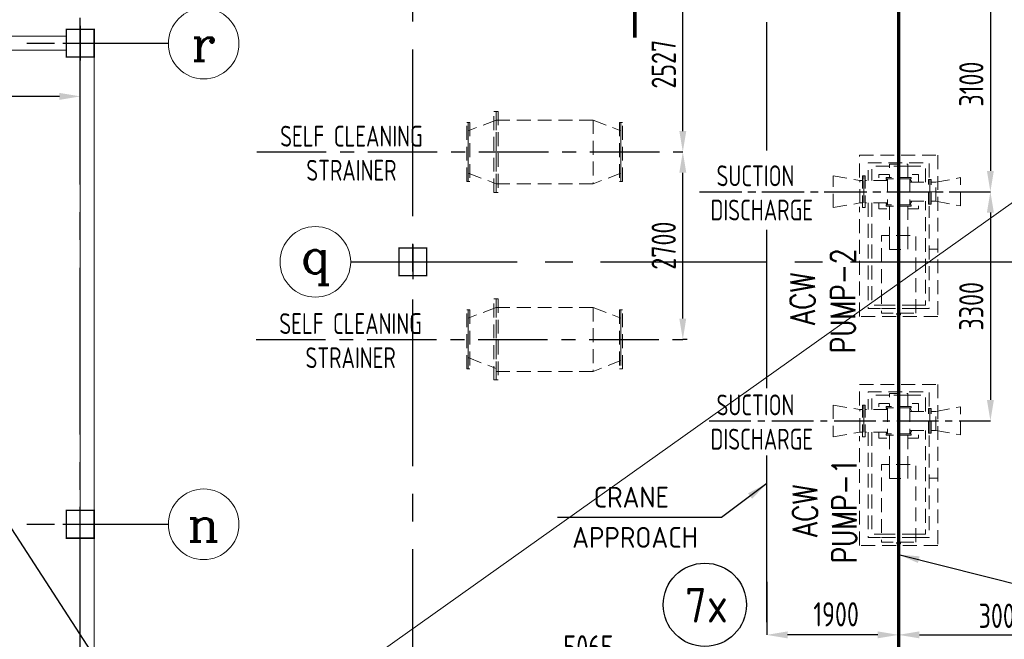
# Model space of a CAD drawing. Extents: x -7650383 to 4934791, y -137560 to 1826789.
# Tile 51 of 256: x 253728 to 267914, y 477645 to 486569. Entities that reach past the tile are written whole.
import ezdxf
from ezdxf.enums import TextEntityAlignment as Align

# ---------------------------------------------------------------- set-up
doc = ezdxf.new("R2010")
doc.units = 0
doc.header["$LTSCALE"] = 800
doc.header["$MEASUREMENT"] = 0
for name, pattern in [('CENTER', [2, 1.25, -0.25, 0.25, -0.25]), ('CENTER2', [1.125, 0.75, -0.125, 0.125, -0.125]), ('CONTINOUS', [0]), ('HIDDEN', [0.375, 0.25, -0.125])]:
    doc.linetypes.add(name, pattern=pattern)
doc.layers.get('0').update_dxf_attribs({"linetype": 'CONTINUOUS'})
for name, color, linetype in [('0-7-COL', 2, 'CENTER'), ('Aux_col', 7, 'CONTINUOUS'), ('CEN', 2, 'CENTER'), ('CENTER', 2, 'CENTER'), ('GRID', 8, 'CENTER'), ('PIPE', 1, 'CONTINUOUS'), ('REV2', 2, 'CONTINUOUS'), ('T', 3, 'CONTINUOUS'), ('TEXT', 3, 'CONTINUOUS')]:
    doc.layers.add(name, color=color, linetype=linetype)
for name, color, linetype, lineweight in [('DIM', 4, 'CONTINUOUS', 13), ('EQPT', 8, 'HIDDEN', 9), ('STAIR', 4, 'CONTINUOUS', 13), ('WALL', 6, 'CONTINUOUS', 18)]:
    doc.layers.add(name, color=color, linetype=linetype, lineweight=lineweight)
doc.styles.add('ROMANC', font='romanc')
doc.styles.add('ROMANS', font='ISO9.shx', dxfattribs={"width": 0.8})
doc.styles.add('S1', font='SIMPLEX.SHX', dxfattribs={"height": 200})
doc.styles.add('S3', font='ROMANS1.SHX', dxfattribs={"width": 0.8})
doc.styles.get("Standard").update_dxf_attribs({"font": 'ISO9'})
doc.dimstyles.get("Standard").update_dxf_attribs({"dimtxt": 0.18, "dimasz": 0.18, "dimexe": 0.18, "dimexo": 0.0625, "dimgap": 0.09, "dimtad": 0, "dimtih": 1, "dimtoh": 1, "dimdec": 4, "dimzin": 0, "dimdsep": 46, "dimtxsty": 'Standard', "dimcen": 0.09, "dimadec": 0, "dimazin": 0, "dimtfac": 1, "dimtdec": 4, "dimtofl": 0, "dimtmove": 0, "dimatfit": 3, "dimfxl": 1, "dimtolj": 1, "dimtzin": 0, "dimarcsym": 0})
doc.dimstyles.new('STANDARD$0', dxfattribs={"dimtxt": 250, "dimasz": 200, "dimexe": 0, "dimexo": 0, "dimgap": 100, "dimtad": 1, "dimdec": 0, "dimzin": 0, "dimdsep": 46, "dimtxsty": 'S1', "dimcen": 0, "dimadec": 0, "dimazin": 0, "dimtfac": 1, "dimtdec": 0, "dimtmove": 2, "dimatfit": 3, "dimfxl": 1, "dimtolj": 1, "dimtzin": 0, "dimarcsym": 0})

# ---------------------------------------------------------------- blocks, each defined once
blk = doc.blocks.new('*D203')
at = {"layer": 'DIM', "color": 9, "linetype": 'Continuous', "lineweight": -2, "transparency": 16777216}
for p, q in [((266391, 478125), (266391, 477709)), ((269391, 477921), (269391, 477709)), ((266691, 477709), (269091, 477709))]:
    blk.add_line(p, q, dxfattribs=at)
at = {"layer": 'DIM', "color": 9, "linetype": 'Continuous', "transparency": 16777216}
for points in [[(266691, 477759), (266691, 477659), (266391, 477709)], [(269091, 477759), (269091, 477659), (269391, 477709)]]:
    blk.add_solid(points, dxfattribs=at)
at = {"layer": 'DIM', "linetype": 'Continuous', "transparency": 16777216, "insert": (267891, 477984), "char_height": 350, "attachment_point": 5, "style": 'ROMANS'}
blk.add_mtext('\\A1;3000', dxfattribs=at)
blk = doc.blocks.new('*D204')
at = {"layer": 'DIM', "color": 9, "lineweight": -2, "transparency": 16777216}
for p, q in [((263282, 482265), (263282, 484365)), ((263345, 481965), (263282, 481965))]:
    blk.add_line(p, q, dxfattribs=at)
at = {"layer": 'DIM', "color": 9, "transparency": 16777216}
for points in [[(263232, 484365), (263332, 484365), (263282, 484665)], [(263232, 482265), (263332, 482265), (263282, 481965)]]:
    blk.add_solid(points, dxfattribs=at)
at = {"layer": 'DIM', "transparency": 16777216, "insert": (263007, 483315), "char_height": 350, "attachment_point": 5, "rotation": 90, "style": 'ROMANS'}
blk.add_mtext('\\A1;2700', dxfattribs=at)
blk = doc.blocks.new('*D205')
at = {"layer": 'DIM', "color": 9, "linetype": 'Continuous', "lineweight": -2, "transparency": 16777216}
for p, q in [((267257, 484092), (267714, 484092)), ((267714, 483792), (267714, 481092)), ((267285, 480792), (267714, 480792))]:
    blk.add_line(p, q, dxfattribs=at)
at = {"layer": 'DIM', "color": 9, "linetype": 'Continuous', "transparency": 16777216}
for points in [[(267664, 483792), (267764, 483792), (267714, 484092)], [(267664, 481092), (267764, 481092), (267714, 480792)]]:
    blk.add_solid(points, dxfattribs=at)
at = {"layer": 'DIM', "linetype": 'Continuous', "transparency": 16777216, "insert": (267439, 482442), "char_height": 350, "attachment_point": 5, "rotation": 90, "style": 'ROMANS'}
blk.add_mtext('\\A1;3300', dxfattribs=at)
blk = doc.blocks.new('*D206')
at = {"layer": 'DIM', "color": 9, "lineweight": -2, "transparency": 16777216}
for p, q in [((263521, 487192), (263282, 487192)), ((263282, 484965), (263282, 486892))]:
    blk.add_line(p, q, dxfattribs=at)
at = {"layer": 'DIM', "color": 9, "transparency": 16777216}
for points in [[(263232, 486892), (263332, 486892), (263282, 487192)], [(263232, 484965), (263332, 484965), (263282, 484665)]]:
    blk.add_solid(points, dxfattribs=at)
at = {"layer": 'DIM', "transparency": 16777216, "insert": (263007, 485928), "char_height": 350, "attachment_point": 5, "rotation": 90, "style": 'ROMANS'}
blk.add_mtext('\\A1;2527', dxfattribs=at)
blk = doc.blocks.new('A$C7AD0325D')
at = {"layer": 'EQPT'}
for p, q in [((12740, 3210), (12340, 3055)), ((12740, 3210), (14140, 3210)), ((14140, 3210), (14540, 3055)), ((14140, 3210), (14140, 2290)), ((12340, 2486), (12340, 3014)), ((14540, 2486), (14540, 3014)), ((14540, 2486), (14540, 3014)), ((12340, 2445), (12740, 2290)), ((14540, 2445), (14140, 2290)), ((12740, 2290), (14140, 2290)), ((17597, 1948), (17597, 2405)), ((17599, 1948), (17599, 2405)), ((17599, 2405), (17980, 2339)), ((17980, 2015), (17980, 2339)), ((17980, 2339), (18020, 2339)), ((19076, 2313), (19011, 2313)), ((19076, 2313), (19432, 2380)), ((19076, 2040), (19076, 2313)), ((19432, 1974), (19432, 2380)), ((19434, 1974), (19434, 2380)), ((17599, 1948), (17980, 2015)), ((17980, 2015), (18020, 2015)), ((19076, 2040), (19011, 2040)), ((19076, 2040), (19432, 1974)), ((12740, 510), (12340, 355)), ((12740, 510), (14140, 510)), ((14140, 510), (14540, 355)), ((14140, 510), (14140, -410)), ((12340, -214), (12340, 314)), ((14540, -214), (14540, 314)), ((14540, -214), (14540, 314)), ((12340, -213), (12740, -368)), ((14540, -255), (14140, -410)), ((12740, -410), (14140, -410)), ((17597, -895), (17597, -1352)), ((17599, -895), (17980, -961)), ((17599, -895), (17599, -1352)), ((17980, -1285), (17980, -961)), ((17980, -961), (18020, -961)), ((19076, -987), (19011, -987)), ((19076, -987), (19432, -920)), ((19076, -1260), (19076, -987)), ((19432, -1326), (19432, -920)), ((19434, -1326), (19434, -920)), ((19076, -1260), (19011, -1260)), ((19076, -1260), (19432, -1326)), ((17599, -1352), (17980, -1285)), ((17980, -1285), (18020, -1285))]:
    blk.add_line(p, q, dxfattribs=at)
for points in [[(12740, 3334), (12740, 2166), (12710, 2166), (12710, 3334)], [(12770, 3334), (12770, 2166), (12740, 2166), (12740, 3334)], [(12340, 3175), (12340, 2325), (12318, 2325), (12318, 3175)], [(12362, 3175), (12362, 2325), (12340, 2325), (12340, 3175)], [(14518, 3175), (14518, 2325), (14540, 2325), (14540, 3175)], [(14540, 3175), (14540, 2325), (14562, 2325), (14562, 3175)], [(12740, 634), (12740, -534), (12710, -534), (12710, 634)], [(12770, 634), (12770, -534), (12740, -534), (12740, 634)], [(12340, 475), (12340, -375), (12318, -375), (12318, 475)], [(12362, 475), (12362, -375), (12340, -375), (12340, 475)], [(14540, 475), (14540, -375), (14562, -375), (14562, 475)]]:
    blk.add_lwpolyline(points, close=True, dxfattribs=at)
for points in [[(17978, 2384), (17978, 2702), (19103, 2702), (19103, 382), (17978, 382), (17978, 1959)], [(14540, 475), (14518, 475), (14518, -375), (14540, -375)], [(17978, -900), (17978, -598), (19103, -598), (19103, -2918), (17978, -2918), (17978, -1346)]]:
    blk.add_lwpolyline(points, dxfattribs=at)
at = {"layer": 'EQPT', "flags": 128}
for points in [[(18981, 2383), (18981, 2595), (18101, 2595), (18101, 2339)], [(18671, 2384), (18671, 2572), (18411, 2572), (18411, 2384)], [(18411, 2545), (18156, 2545), (18156, 2339)], [(18411, 2425), (18257, 2425), (18257, 2339)], [(18671, 2545), (18411, 2545)], [(18926, 2313), (18926, 2545), (18671, 2545)], [(18825, 2313), (18825, 2425), (18671, 2425)], [(18040, 2405), (18020, 2405), (18020, 1948), (18040, 1948), (18040, 2405)], [(18040, 2405), (18060, 2405), (18060, 1948), (18040, 1948), (18040, 2405)], [(18040, 2177), (18040, 2339)], [(18040, 2177), (18040, 2339)], [(18379, 2339), (18060, 2339)], [(18356, 2339), (18366, 2352), (18379, 2362)], [(18720, 2364), (18720, 2384), (18363, 2384), (18363, 2364), (18720, 2364)], [(18379, 2364), (18379, 1990)], [(18407, 2384), (18411, 2387)], [(18671, 2387), (18676, 2384)], [(18704, 2364), (18704, 1990)], [(18704, 2362), (18729, 2313)], [(18704, 2313), (18970, 2313)], [(18990, 1999), (18970, 1999), (18970, 2355), (18990, 2355), (18990, 1999)], [(18990, 2177), (18990, 2355)], [(18990, 1999), (19011, 1999), (19011, 2355), (18990, 2355), (18990, 1999)], [(18040, 2015), (18040, 2177)], [(18990, 2177), (19107, 2177)], [(18990, 1999), (18990, 2177)], [(18379, 2015), (18060, 2015)], [(18101, 2015), (18101, 495), (18293, 495)], [(18156, 2015), (18156, 545), (18291, 545)], [(18257, 2015), (18257, 1929), (18411, 1929)], [(18379, 1992), (18366, 2002), (18356, 2015)], [(18720, 1970), (18720, 1990), (18363, 1990), (18363, 1970), (18720, 1970)], [(18671, 1929), (18825, 1929), (18825, 2040)], [(18704, 2040), (18970, 2040)], [(18704, 1992), (18729, 2040)], [(18791, 545), (18926, 545), (18926, 2040)], [(18411, 1967), (18407, 1970)], [(18411, 1970), (18411, 1548)], [(18671, 1970), (18671, 1548)], [(18676, 1970), (18671, 1967)], [(18789, 495), (18981, 495), (18981, 1967)], [(18789, 430), (18789, 1548), (18293, 1548), (18293, 430), (18789, 430)], [(18417, 1345), (18411, 1345), (18411, 1548)], [(18671, 1548), (18671, 1345), (18418, 1345)], [(19104, 1350), (18981, 1350)], [(18291, 545), (18791, 545)], [(18293, 495), (18789, 495)], [(18566, 430), (18566, 405), (18516, 405), (18516, 430)], [(18981, -917), (18981, -705), (18101, -705), (18101, -961)], [(18411, -755), (18156, -755), (18156, -961)], [(18671, -916), (18671, -728), (18411, -728), (18411, -916)], [(18671, -755), (18411, -755)], [(18926, -987), (18926, -755), (18671, -755)], [(18040, -895), (18020, -895), (18020, -1352), (18040, -1352), (18040, -895)], [(18040, -895), (18060, -895), (18060, -1352), (18040, -1352), (18040, -895)], [(18040, -1123), (18040, -961)], [(18040, -1123), (18040, -961)], [(18379, -961), (18060, -961)], [(18411, -875), (18257, -875), (18257, -961)], [(18356, -961), (18366, -948), (18379, -938)], [(18720, -936), (18720, -916), (18363, -916), (18363, -936), (18720, -936)], [(18379, -936), (18379, -1310)], [(18407, -916), (18411, -913)], [(18825, -987), (18825, -875), (18671, -875)], [(18671, -913), (18676, -916)], [(18704, -936), (18704, -1310)], [(18704, -938), (18729, -987)], [(18704, -987), (18970, -987)], [(18990, -1301), (18970, -1301), (18970, -945), (18990, -945), (18990, -1301)], [(18990, -1123), (18990, -945)], [(18990, -1301), (19011, -1301), (19011, -945), (18990, -945), (18990, -1301)], [(18990, -1123), (18990, -945)], [(18040, -1285), (18040, -1123)], [(18990, -1123), (19107, -1123)], [(18990, -1301), (18990, -1123)], [(18671, -1371), (18825, -1371), (18825, -1260)], [(18704, -1260), (18970, -1260)], [(18704, -1308), (18729, -1260)], [(18791, -2755), (18926, -2755), (18926, -1260)], [(18379, -1285), (18060, -1285)], [(18101, -1285), (18101, -2805), (18293, -2805)], [(18156, -1285), (18156, -2755), (18291, -2755)], [(18257, -1285), (18257, -1371), (18411, -1371)], [(18379, -1308), (18366, -1298), (18356, -1285)], [(18720, -1330), (18720, -1310), (18363, -1310), (18363, -1330), (18720, -1330)], [(18411, -1333), (18407, -1330)], [(18411, -1330), (18411, -1752)], [(18671, -1330), (18671, -1752)], [(18676, -1330), (18671, -1333)], [(18789, -2805), (18981, -2805), (18981, -1333)], [(18789, -2870), (18789, -1752), (18293, -1752), (18293, -2870), (18789, -2870)], [(18417, -1955), (18411, -1955), (18411, -1752)], [(18671, -1752), (18671, -1955), (18418, -1955)], [(19104, -1950), (18981, -1950)], [(18291, -2755), (18791, -2755)], [(18293, -2805), (18789, -2805)], [(18566, -2870), (18566, -2895), (18516, -2895), (18516, -2870)]]:
    blk.add_lwpolyline(points, dxfattribs=at)
blk = doc.blocks.new('*D257')
at = {"layer": 'DIM', "color": 9, "linetype": 'Continuous', "lineweight": -2, "transparency": 16777216}
for p, q in [((264491, 478473), (264491, 477709)), ((266391, 478430), (266391, 477709)), ((266091, 477709), (264791, 477709))]:
    blk.add_line(p, q, dxfattribs=at)
at = {"layer": 'DIM', "color": 9, "linetype": 'Continuous', "transparency": 16777216}
for points in [[(264791, 477759), (264791, 477659), (264491, 477709)], [(266091, 477759), (266091, 477659), (266391, 477709)]]:
    blk.add_solid(points, dxfattribs=at)
at = {"layer": 'DIM', "linetype": 'Continuous', "transparency": 16777216, "insert": (265491, 478005), "char_height": 350, "attachment_point": 5, "style": 'ROMANS'}
blk.add_mtext('\\A1;1900', dxfattribs=at)
blk = doc.blocks.new('A$C47AF6D69')
at = {"layer": 'TEXT', "insert": (-23738.9, 2726.2), "char_height": 300, "width": 1129.576, "attachment_point": 1, "style": 'ROMANS'}
blk.add_mtext('\\pi313.36;AIR \\P\\pi-240.93;RECEIVER', dxfattribs=at)
blk = doc.blocks.new('A$C3C7577A7')
at = {"layer": 'Aux_col', "linetype": 'CONTINOUS'}
for p, q in [((57210, 17400), (57210, 16900)), ((56960, 17150), (57460, 17150)), ((62000, 14250), (62000, 13750)), ((61750, 14000), (62250, 14000)), ((57210, 9970), (57210, 10470)), ((56960, 10220), (57460, 10220))]:
    blk.add_line(p, q, dxfattribs=at)
at = {"layer": 'Aux_col', "linetype": 'CONTINOUS', "const_width": 20, "flags": 128}
for points in [[(57010, 16950), (57410, 16950), (57410, 17350), (57010, 17350)], [(61800, 13800), (62200, 13800), (62200, 14200), (61800, 14200)], [(57010, 10420), (57410, 10420), (57410, 10020), (57010, 10020)]]:
    blk.add_lwpolyline(points, close=True, dxfattribs=at)
blk = doc.blocks.new('*D282')
at = {"layer": 'DIM', "color": 9, "linetype": 'Continuous', "lineweight": -2, "transparency": 16777216}
for p, q in [((267245, 487192), (267714, 487192)), ((267714, 486892), (267714, 484392)), ((267283, 484092), (267714, 484092))]:
    blk.add_line(p, q, dxfattribs=at)
at = {"layer": 'DIM', "color": 9, "linetype": 'Continuous', "transparency": 16777216}
for points in [[(267664, 486892), (267764, 486892), (267714, 487192)], [(267664, 484392), (267764, 484392), (267714, 484092)]]:
    blk.add_solid(points, dxfattribs=at)
at = {"layer": 'DIM', "linetype": 'Continuous', "transparency": 16777216, "insert": (267439, 485642), "char_height": 350, "attachment_point": 5, "rotation": 90, "style": 'ROMANS'}
blk.add_mtext('\\A1;3100', dxfattribs=at)
blk = doc.blocks.new('*D415')
at = {"layer": 'DIM', "color": 9, "lineweight": -2, "transparency": 16777216}
for p, q in [((249601, 484858), (249601, 485465)), ((254301, 485465), (249901, 485465)), ((254601, 485032), (254601, 485465))]:
    blk.add_line(p, q, dxfattribs=at)
at = {"layer": 'DIM', "color": 9, "transparency": 16777216}
for points in [[(249901, 485515), (249901, 485415), (249601, 485465)], [(254301, 485515), (254301, 485415), (254601, 485465)]]:
    blk.add_solid(points, dxfattribs=at)
at = {"layer": 'DIM', "transparency": 16777216, "insert": (252101, 485740), "char_height": 350, "attachment_point": 5, "style": 'ROMANS'}
blk.add_mtext('\\A1;5000', dxfattribs=at)
blk = doc.blocks.new('*D325')
at = {"layer": 'DIM', "color": 9, "linetype": 'Continuous', "lineweight": -2, "transparency": 16777216}
for p, q in [((259391, 477464), (259391, 477254)), ((259691, 477254), (264156, 477254)), ((264456, 477132), (264456, 477254))]:
    blk.add_line(p, q, dxfattribs=at)
at = {"layer": 'DIM', "color": 9, "linetype": 'Continuous', "transparency": 16777216}
for points in [[(259691, 477304), (259691, 477204), (259391, 477254)], [(264156, 477304), (264156, 477204), (264456, 477254)]]:
    blk.add_solid(points, dxfattribs=at)
at = {"layer": 'DIM', "linetype": 'Continuous', "transparency": 16777216, "insert": (261924, 477529), "char_height": 350, "attachment_point": 5, "style": 'ROMANS'}
blk.add_mtext('\\A1;5065', dxfattribs=at)

msp = doc.modelspace()

# ---------------------------------------------------------------- linework, layer by layer
at = {"layer": '0-7-COL', "linetype": 'CENTER2', "ltscale": 4}
for p, q in [((264490.9, 484685), (264490.9, 486532.2)), ((264490.9, 481263), (264490.9, 483545.1)), ((264490.9, 477893.1), (264490.9, 480296))]:
    msp.add_line(p, q, dxfattribs=at)
at = {"layer": '0-7-COL', "linetype": 'CENTER2', "ltscale": 2, "const_width": 50, "flags": 128}
for points in [[(262591.2, 493459.2), (262591.2, 486312.3)], [(266391.2, 476881.7), (266391.2, 493459.2)]]:
    msp.add_lwpolyline(points, dxfattribs=at)
at = {"layer": '0-7-COL', "color": 6, "linetype": 'Continuous'}
msp.add_circle((263599.7, 478142.3), 600, dxfattribs=at)
at = {"layer": 'CEN', "linetype": 'CENTER2'}
for p, q in [((263520.6, 484091.7), (267244.8, 484091.7)), ((263533, 484091.7), (267257.3, 484091.7)), ((263663.8, 480791.7), (267285.2, 480791.7))]:
    msp.add_line(p, q, dxfattribs=at)
at = {"layer": 'CENTER'}
for p, q in [((257144.8, 484664.7), (263282.2, 484664.7)), ((257135, 481964.7), (263282.2, 481964.7))]:
    msp.add_line(p, q, dxfattribs=at)
at = {"layer": 'DIM', "color": 2}
for centre in [(256379.1, 486225), (257988.1, 483081.7), (256378.4, 479301.7)]:
    msp.add_circle(centre, 508.6, dxfattribs=at)
at = {"layer": 'GRID', "linetype": 'CENTER2', "ltscale": 4}
for p, q in [((259391.3, 458541.2), (259391.3, 506052.5)), ((254601.2, 476996.7), (254601.2, 489390.9)), ((247429.1, 486231.7), (255870.5, 486231.7)), ((258496.7, 483081.7), (290650.5, 483081.7)), ((247429.1, 479301.7), (255869.8, 479301.7))]:
    msp.add_line(p, q, dxfattribs=at)
at = {"layer": 'REV2', "flags": 128}
msp.add_lwpolyline([(266050.3, 474633.8), (256599.6, 474633.8), (251935.4, 481824.2), (244270.3, 475798.5), (228301.3, 475831.9), (218302.3, 478025.6), (233958.5, 501455.6), (247428.5, 501455.6), (254934.3, 492973.2), (256868.8, 492973.2), (260898.5, 501455.6), (258771.9, 509168.6)], dxfattribs=at)
at = {"layer": 'STAIR'}
msp.add_line((355807.2, 546278.2), (178193.2, 420128.2), dxfattribs=at)
at = {"layer": 'WALL'}
for p, q in [((249401.1, 486331.7), (254401.1, 486331.7)), ((249601.2, 486131.7), (254401.1, 486131.7)), ((254601.2, 486032.8), (254601.2, 476996.7)), ((254801.2, 486032.8), (254801.2, 476996.7))]:
    msp.add_line(p, q, dxfattribs=at)

# ---------------------------------------------------------------- block references
for name, p in [('A$C3C7577A7', (197391.2, 469081.7)), ('A$C7AD0325D', (247851.2, 481914.7))]:
    msp.add_blockref(name, p)
at = {"layer": 'PIPE'}
msp.add_blockref('A$C47AF6D69', (233635.5, 482081.7), dxfattribs=at)

# ---------------------------------------------------------------- texts
at = {"layer": '0-7-COL', "color": 6, "linetype": 'Continuous', "style": 'ROMANS'}
msp.add_text('7x', height=500, dxfattribs=at).set_placement((263623.4, 478136.4), align=Align.MIDDLE)
at = {"layer": 'T', "style": 'S3'}
for s, width, p in [('PUMP-2', 0.75, (265764.1, 482520)), ('ACW', 0.8, (265182.4, 482551.6)), ('PUMP-1', 0.75, (265783.7, 479493.8)), ('ACW', 0.8, (265218.7, 479498.5))]:
    msp.add_text(s, height=350, rotation=90, dxfattribs=dict(at, width=width)).set_placement(p, align=Align.CENTER)
at = {"layer": 'T', "insert": (265569.7, 470479.7, -320869.7), "char_height": 300, "width": 3893.798, "attachment_point": 1, "rotation": 90, "style": 'S3'}
msp.add_mtext('\\pi1004;STAIRCASE \\P\\pi609.76;0.0M TO 15.5M', dxfattribs=at)
at = {"layer": 'TEXT'}
for s, height, style, p in [('r', 500, 'ROMANC', (256379.1, 486225)), ('q', 500, 'ROMANC', (257988.1, 483081.7)), ('CRANE ', 300, 'ROMANS', (262626.2, 479692.4)), ('n', 500, 'ROMANC', (256378.4, 479301.7)), ('APPROACH', 300, 'ROMANS', (262594, 479113.3))]:
    msp.add_text(s, height=height, dxfattribs=dict(at, style=style)).set_placement(p, align=Align.MIDDLE)
at = {"layer": 'TEXT', "style": 'ROMANS', "width": 0.8}
for s, p in [('SELF CLEANING', (258508, 484741.9)), ('STRAINER', (258508, 484250.8)), ('SELF CLEANING', (258496.3, 482041.9)), ('STRAINER', (258496.3, 481550.8))]:
    msp.add_text(s, height=300, dxfattribs=at).set_placement(p, align=Align.CENTER)
for s, p in [('SUCTION', (264328.9, 484321.6)), ('DISCHARGE', (264419.7, 483827.7)), ('SUCTION', (264328.9, 481021.6)), ('DISCHARGE', (264419.7, 480527.7))]:
    msp.add_text(s, height=300, dxfattribs=at).set_placement(p, align=Align.MIDDLE)
msp.add_text('CONTROL FLUID DUCT', height=300, dxfattribs=at).set_placement((252088.7, 482693.1), align=Align.MIDDLE_CENTER)
at = {"layer": 'TEXT', "insert": (255170.5, 490016.6), "char_height": 300, "width": 3851.283, "attachment_point": 1, "style": 'ROMANS'}
msp.add_mtext('\\pi605.64;MONORAIL FOR \\P\\pi102.78;HANDLING OF DMCW \\P\\pi257.07;(SG) PUMPS FROM \\P\\pi131.36;SOFIT OF EL. 9.0 M \\P\\pi1342.8;FLOOR.', dxfattribs=at)

# ---------------------------------------------------------------- dimensions: what is measured, and where the dimension line sits
at = {"layer": 'DIM'}
for base, p1, p2, picture, middle in [((263282.2, 487191.7), (263282.2, 484664.7), (263520.6, 487191.7), '*D206', (263007.2, 485928.2)), ((263282.2, 484664.7), (263345.4, 481964.7), (263282.2, 484664.7), '*D204', (263007.2, 483314.7))]:
    dim = msp.add_linear_dim(base=base, p1=p1, p2=p2, angle=90, dimstyle='STANDARD$0', override={"dimtxt": 350, "dimasz": 300, "dimtxsty": 'ROMANS', "dimclrd": 9, "dimclre": 9, "dimclrt": 256, "dimtix": 1, "dimatfit": 0}, dxfattribs=at)
    dim.commit()
    dim.dimension.update_dxf_attribs({"geometry": picture, "text_midpoint": middle})
at = {"layer": 'DIM', "linetype": 'Continuous'}
for base, p1, p2, picture, middle in [((267713.9, 484091.7), (267244.8, 487191.7), (267283.2, 484091.7), '*D282', (267438.9, 485641.7)), ((267713.9, 480791.8), (267257.3, 484091.7), (267285.2, 480791.8), '*D205', (267438.9, 482441.7))]:
    dim = msp.add_linear_dim(base=base, p1=p1, p2=p2, angle=90, dimstyle='STANDARD$0', override={"dimtxt": 350, "dimasz": 300, "dimtxsty": 'ROMANS', "dimclrd": 9, "dimclre": 9, "dimclrt": 256, "dimtix": 1, "dimatfit": 0}, dxfattribs=at)
    dim.commit()
    dim.dimension.update_dxf_attribs({"geometry": picture, "text_midpoint": middle})
at = {"layer": 'DIM'}
dim = msp.add_linear_dim(base=(249601.1, 485465.5), p1=(254601.2, 485032.4), p2=(249601.1, 484858.1), dimstyle='STANDARD$0', override={"dimtxt": 350, "dimasz": 300, "dimtxsty": 'ROMANS', "dimclrd": 9, "dimclre": 9, "dimclrt": 256, "dimtix": 1, "dimatfit": 0}, dxfattribs=at)
dim.commit()
dim.dimension.update_dxf_attribs({"geometry": '*D415', "text_midpoint": (252101.2, 485740.5)})
at = {"layer": 'DIM', "linetype": 'Continuous'}
dim = msp.add_linear_dim(base=(264490.9, 477708.7), p1=(266391.2, 478430), p2=(264490.9, 478473.3), dimstyle='STANDARD$0', override={"dimtxt": 350, "dimasz": 300, "dimtxsty": 'ROMANS', "dimclrd": 9, "dimclre": 9, "dimclrt": 256, "dimtix": 1, "dimatfit": 0}, dxfattribs=at)
dim.commit()
dim.dimension.update_dxf_attribs({"geometry": '*D257', "text_midpoint": (265490.7, 478005), "dimtype": 160})
for base, p1, p2, picture, middle in [((269391.3, 477708.7), (266391.2, 478124.6), (269391.3, 477920.9), '*D203', (267891.3, 477983.7)), ((264456.2, 477254.4), (259391.3, 477464.4), (264456.2, 477131.7), '*D325', (261923.8, 477529.4))]:
    dim = msp.add_linear_dim(base=base, p1=p1, p2=p2, dimstyle='STANDARD$0', override={"dimtxt": 350, "dimasz": 300, "dimtxsty": 'ROMANS', "dimclrd": 9, "dimclre": 9, "dimclrt": 256, "dimtix": 1, "dimatfit": 0}, dxfattribs=at)
    dim.commit()
    dim.dimension.update_dxf_attribs({"geometry": picture, "text_midpoint": middle})

# ---------------------------------------------------------------- leaders
for points in [[(264490.9, 479888.3), (263841.5, 479400.3), (261478.3, 479400.3)], [(266391.2, 478866), (269756.7, 478014.3), (273573.4, 478014.3)]]:
    msp.add_leader(points, dimstyle='Standard', override={"dimtxt": 350, "dimasz": 300, "dimexe": 0, "dimexo": 0, "dimgap": 100, "dimtad": 0, "dimtih": 0, "dimtoh": 0, "dimdec": 0, "dimtxsty": 'ROMANS', "dimcen": 0, "dimclrd": 9, "dimclre": 9, "dimclrt": 256, "dimtdec": 0, "dimtix": 1, "dimtofl": 1, "dimatfit": 0})

doc.saveas('drawing.dxf')
